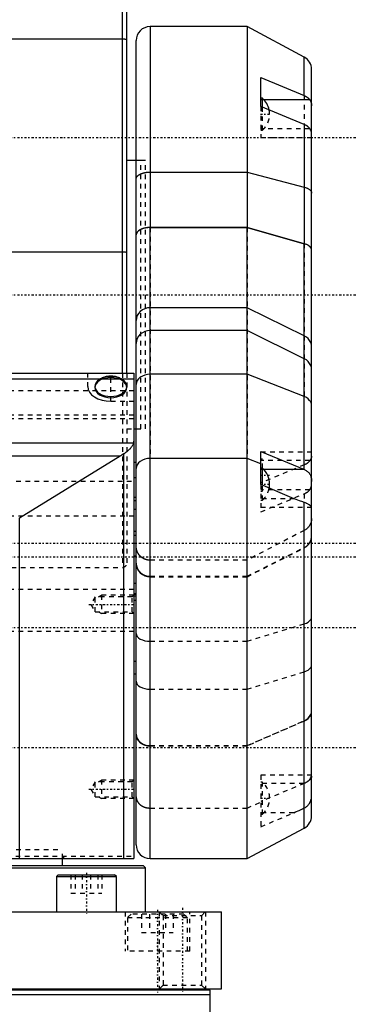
# Model space of a CAD drawing. Extents: x -109 to 109, y -1 to 737.
# Tile 4 of 11: x 36 to 109, y 166 to 380. Entities that reach past the tile are written whole.
import ezdxf

# ---------------------------------------------------------------- set-up
doc = ezdxf.new("R2010")
doc.units = 0
doc.linetypes.add('CENTER', pattern=[1.5, 0.45, -0.5, 0.05, -0.5])
doc.linetypes.add('DASHED', pattern=[2, 1, -1])
for name, color, linetype in [('AM_0', 7, 'CONTINUOUS'), ('AM_3', 7, 'DASHED'), ('AM_7', 7, 'CENTER')]:
    doc.layers.add(name, color=color, linetype=linetype)

msp = doc.modelspace()

# ---------------------------------------------------------------- linework, layer by layer
at = {"layer": 'AM_0', "color": 7, "linetype": 'CONTINUOUS'}
for p, q in [((58, 302.99), (58, 412)), ((59, 302.99), (59, 408.08)), ((85, 378), (64, 378)), ((64, 378), (64, 334.54)), ((97.41, 371.4), (85, 378)), ((85, 378), (85, 334.54)), ((58, 375.29), (-58, 375.29)), ((61, 201), (61, 375)), ((97.41, 363.07), (97.41, 371.4)), ((99, 207.25), (99, 368.75)), ((88, 366.98), (97.41, 363.07)), ((88, 360.72), (88, 366.98)), ((88.34, 362.49), (88, 362.49)), ((88.34, 360.58), (88.34, 362.49)), ((98.59, 362.19), (88.66, 362.19)), ((97.41, 356.82), (88, 360.72)), ((97.41, 356.82), (97.41, 331.04)), ((61, 349), (59, 349)), ((64, 346.53), (85, 346.53)), ((85, 346.53), (97.41, 343.27)), ((64, 334.54), (85, 334.54)), ((64, 198), (64, 334.53)), ((85, 334.53), (64, 334.53)), ((85, 334.54), (97.41, 331.04)), ((85, 198), (85, 334.53)), ((97.41, 331.03), (85, 334.53)), ((97.41, 282.16), (97.41, 331.03)), ((58, 329.23), (-58, 329.23)), ((85, 317.18), (64, 317.18)), ((97.41, 311.11), (85, 317.18)), ((85, 312.23), (64, 312.23)), ((97.41, 306.16), (85, 312.23)), ((-60.5, 303), (60.5, 303)), ((60.5, 303), (60.5, 198)), ((85, 302.78), (64, 302.78)), ((97.41, 297.95), (85, 302.78)), ((-60.5, 301.8), (60.5, 301.8)), ((60.5, 291), (61, 291)), ((-60.45, 287.94), (60.45, 287.94)), ((58.31, 198), (58.31, 285.62)), ((88, 286.06), (97.44, 282.15)), ((88, 278.92), (88, 286.06)), ((-57.51, 285.14), (57.51, 285.14)), ((35.75, 271.71), (57.51, 285.14)), ((61, 283.68), (60.5, 283.68)), ((85, 284.57), (64, 284.57)), ((88, 283.4), (85, 284.57)), ((88.34, 282.45), (88, 282.45)), ((88.34, 278.77), (88.34, 282.45)), ((97.44, 282.15), (88.66, 282.15)), ((61, 280.36), (60.5, 280.36)), ((95.25, 275.85), (88, 278.92)), ((61, 275.41), (60.5, 275.41)), ((97.41, 204.6), (97.41, 275.05)), ((61, 273.52), (60.5, 273.52)), ((35.75, 198), (35.75, 271.71)), ((61, 255.31), (60.5, 255.31)), ((60.5, 238), (61, 238)), ((85, 198), (97.41, 204.6)), ((-85, 198), (60.5, 198)), ((-63, 196), (63, 196)), ((-62.5, 196.5), (62.5, 196.5)), ((45, 196.5), (45, 198)), ((63, 196), (62.5, 196.5)), ((63, 186.5), (63, 196)), ((64, 198), (85, 198)), ((44.1, 194.5), (43.7, 194.1)), ((43.7, 194.1), (43.7, 186.5)), ((43.7, 194.1), (56.7, 194.1)), ((44.1, 194.5), (56.3, 194.5)), ((56.7, 194.1), (56.3, 194.5)), ((56.7, 186.5), (56.7, 194.1)), ((-79.5, 186.5), (79.5, 186.5)), ((79.5, 169.8), (79.5, 186.5)), ((-79.5, 169.8), (79.5, 169.8)), ((77, 169.5), (-77, 169.5)), ((77, 168.5), (30.56, 168.5)), ((61.59, 169.8), (61.59, 169.5)), ((61.59, 169.8), (61.59, 169.5)), ((69.59, 169.5), (69.59, 169.8)), ((77, 145), (77, 169.5))]:
    msp.add_line(p, q, dxfattribs=at)
for points in [[(59, 375.13), (58.98, 375.16), (58.92, 375.19), (58.83, 375.22), (58.71, 375.24), (58.56, 375.26), (58.38, 375.27), (58.2, 375.28), (58, 375.29)], [(64, 334.54), (63.41, 334.51), (62.85, 334.42), (62.33, 334.27), (61.88, 334.07), (61.51, 333.83), (61.23, 333.56), (61.06, 333.26), (61, 332.95)], [(99, 329.64), (98.95, 329.92), (98.81, 330.2), (98.57, 330.46), (98.25, 330.69), (97.86, 330.89), (97.41, 331.04)], [(59, 329.07), (58.98, 329.1), (58.92, 329.13), (58.83, 329.16), (58.71, 329.18), (58.56, 329.2), (58.38, 329.22), (58.2, 329.23), (58, 329.23)], [(64, 317.18), (63.41, 317.13), (62.85, 316.97), (62.33, 316.72), (61.88, 316.37), (61.51, 315.95), (61.23, 315.48), (61.06, 314.96), (61, 314.42)], [(64, 312.23), (63.41, 312.18), (62.85, 312.02), (62.33, 311.77), (61.88, 311.43), (61.51, 311.01), (61.23, 310.53), (61.06, 310.01), (61, 309.47)], [(99, 308.67), (98.95, 309.17), (98.81, 309.64), (98.57, 310.09), (98.25, 310.49), (97.86, 310.84), (97.41, 311.11)], [(99, 303.72), (98.95, 304.22), (98.81, 304.7), (98.57, 305.15), (98.25, 305.55), (97.86, 305.89), (97.41, 306.16)], [(64, 302.78), (63.41, 302.73), (62.85, 302.61), (62.33, 302.41), (61.88, 302.13), (61.51, 301.8), (61.23, 301.42), (61.06, 301.01), (61, 300.58)], [(99, 296.01), (98.95, 296.41), (98.81, 296.79), (98.57, 297.14), (98.25, 297.46), (97.86, 297.74), (97.41, 297.95)], [(64, 284.57), (63.41, 284.53), (62.85, 284.4), (62.33, 284.2), (61.88, 283.93), (61.51, 283.59), (61.23, 283.21), (61.06, 282.8), (61, 282.37)], [(61, 261.83), (61.06, 261.28), (61.23, 260.75), (61.51, 260.26), (61.88, 259.83), (62.33, 259.47), (62.85, 259.21), (63.41, 259.05), (64, 258.99)], [(61, 224.81), (61.06, 224.33), (61.23, 223.87), (61.51, 223.45), (61.88, 223.08), (62.33, 222.77), (62.85, 222.54), (63.41, 222.4), (64, 222.36)]]:
    msp.add_lwpolyline(points, dxfattribs=at)
for points in [[(97.41, 363.07, 0), (97.45, 363.05, 0), (97.53, 363.02, 0), (97.61, 362.98, 0), (97.65, 362.96, 0), (97.69, 362.94, 0), (97.76, 362.89, 0), (97.84, 362.85, 0), (97.91, 362.81, 0), (97.98, 362.76, 0), (98.05, 362.71, 0), (98.08, 362.69, 0), (98.11, 362.67, 0), (98.17, 362.62, 0), (98.23, 362.57, 0), (98.29, 362.51, 0), (98.35, 362.46, 0), (98.41, 362.4, 0), (98.43, 362.37, 0), (98.46, 362.34, 0), (98.51, 362.28, 0), (98.56, 362.22, 0), (98.59, 362.19, 0)], [(98.59, 362.19, 0), (98.61, 362.16, 0), (98.65, 362.1, 0), (98.69, 362.03, 0), (98.71, 362, 0), (98.73, 361.97, 0), (98.77, 361.9, 0), (98.8, 361.83, 0), (98.83, 361.76, 0), (98.86, 361.69, 0), (98.88, 361.62, 0), (98.9, 361.58, 0), (98.91, 361.55, 0), (98.93, 361.47, 0), (98.95, 361.39, 0), (98.96, 361.32, 0), (98.97, 361.24, 0), (98.98, 361.16, 0), (98.99, 361.12, 0), (98.99, 361.08, 0), (99, 361, 0), (99, 360.91, 0), (99, 360.87, 0)], [(98.62, 355.89, 0), (98.6, 355.93, 0), (98.55, 355.99, 0), (98.49, 356.05, 0), (98.47, 356.09, 0), (98.44, 356.12, 0), (98.38, 356.18, 0), (98.32, 356.24, 0), (98.26, 356.29, 0), (98.2, 356.35, 0), (98.13, 356.4, 0), (98.1, 356.42, 0), (98.07, 356.45, 0), (98, 356.5, 0), (97.93, 356.55, 0), (97.86, 356.59, 0), (97.78, 356.64, 0), (97.7, 356.68, 0), (97.66, 356.7, 0), (97.62, 356.73, 0), (97.53, 356.77, 0), (97.45, 356.8, 0), (97.41, 356.82, 0)], [(99, 354.9, 0), (99, 354.93, 0), (99, 354.98, 0), (98.99, 355.03, 0), (98.99, 355.05, 0), (98.99, 355.08, 0), (98.98, 355.13, 0), (98.96, 355.18, 0), (98.95, 355.24, 0), (98.93, 355.29, 0), (98.91, 355.35, 0), (98.9, 355.37, 0), (98.89, 355.4, 0), (98.87, 355.46, 0), (98.84, 355.52, 0), (98.82, 355.57, 0), (98.78, 355.63, 0), (98.75, 355.69, 0), (98.73, 355.72, 0), (98.72, 355.75, 0), (98.68, 355.81, 0), (98.64, 355.86, 0), (98.62, 355.89, 0)], [(61, 345.05, 0), (61, 345.06, 0), (61, 345.08, 0), (61, 345.1, 0), (61, 345.11, 0), (61, 345.12, 0), (61.01, 345.14, 0), (61.01, 345.17, 0), (61.01, 345.19, 0), (61.02, 345.21, 0), (61.02, 345.23, 0), (61.03, 345.24, 0), (61.03, 345.25, 0), (61.03, 345.27, 0), (61.04, 345.29, 0), (61.05, 345.31, 0), (61.06, 345.34, 0), (61.07, 345.36, 0), (61.07, 345.37, 0), (61.08, 345.38, 0), (61.09, 345.4, 0), (61.1, 345.42, 0), (61.1, 345.43, 0), (61.11, 345.44, 0), (61.12, 345.46, 0), (61.13, 345.48, 0), (61.14, 345.49, 0), (61.15, 345.5, 0), (61.16, 345.52, 0), (61.17, 345.54, 0), (61.19, 345.56, 0), (61.2, 345.58, 0), (61.22, 345.6, 0), (61.23, 345.61, 0), (61.24, 345.62, 0), (61.25, 345.64, 0), (61.27, 345.66, 0), (61.29, 345.68, 0), (61.31, 345.7, 0), (61.33, 345.72, 0), (61.34, 345.73, 0), (61.35, 345.74, 0), (61.37, 345.76, 0), (61.39, 345.78, 0), (61.41, 345.8, 0), (61.44, 345.82, 0), (61.46, 345.83, 0), (61.47, 345.84, 0), (61.48, 345.85, 0), (61.51, 345.87, 0), (61.53, 345.89, 0), (61.55, 345.9, 0), (61.58, 345.92, 0), (61.61, 345.94, 0), (61.62, 345.95, 0), (61.63, 345.96, 0), (61.66, 345.97, 0), (61.69, 345.99, 0), (61.72, 346.01, 0), (61.74, 346.02, 0), (61.77, 346.04, 0), (61.79, 346.05, 0), (61.8, 346.06, 0), (61.83, 346.07, 0), (61.86, 346.09, 0), (61.88, 346.09, 0), (61.89, 346.1, 0), (61.93, 346.12, 0), (61.96, 346.13, 0), (61.97, 346.14, 0), (61.99, 346.15, 0), (62.02, 346.16, 0), (62.05, 346.17, 0), (62.09, 346.19, 0), (62.12, 346.2, 0), (62.16, 346.22, 0), (62.17, 346.22, 0), (62.19, 346.23, 0), (62.23, 346.24, 0), (62.26, 346.25, 0), (62.3, 346.27, 0), (62.33, 346.28, 0), (62.37, 346.29, 0), (62.39, 346.3, 0), (62.41, 346.3, 0), (62.44, 346.31, 0), (62.48, 346.32, 0), (62.52, 346.34, 0), (62.56, 346.35, 0), (62.59, 346.36, 0), (62.61, 346.36, 0), (62.63, 346.37, 0), (62.67, 346.38, 0), (62.71, 346.39, 0), (62.75, 346.39, 0), (62.79, 346.4, 0), (62.83, 346.41, 0), (62.85, 346.42, 0), (62.87, 346.42, 0), (62.91, 346.43, 0), (62.95, 346.44, 0), (62.99, 346.44, 0), (63.04, 346.45, 0), (63.08, 346.46, 0), (63.1, 346.46, 0), (63.12, 346.46, 0), (63.16, 346.47, 0), (63.2, 346.48, 0), (63.22, 346.48, 0), (63.24, 346.48, 0), (63.29, 346.49, 0), (63.33, 346.49, 0), (63.35, 346.49, 0), (63.37, 346.5, 0), (63.41, 346.5, 0), (63.46, 346.5, 0), (63.5, 346.51, 0), (63.54, 346.51, 0), (63.59, 346.51, 0), (63.61, 346.52, 0), (63.63, 346.52, 0), (63.67, 346.52, 0), (63.72, 346.52, 0), (63.76, 346.52, 0), (63.8, 346.53, 0), (63.85, 346.53, 0), (63.87, 346.53, 0), (63.89, 346.53, 0), (63.93, 346.53, 0), (63.98, 346.53, 0), (64, 346.53, 0)], [(97.41, 343.27, 0), (97.49, 343.25, 0), (97.64, 343.21, 0), (97.79, 343.15, 0), (97.86, 343.13, 0), (97.93, 343.1, 0), (98.06, 343.04, 0), (98.19, 342.98, 0), (98.31, 342.91, 0), (98.42, 342.84, 0), (98.52, 342.77, 0), (98.57, 342.73, 0), (98.62, 342.69, 0), (98.7, 342.61, 0), (98.77, 342.53, 0), (98.84, 342.45, 0), (98.89, 342.36, 0), (98.93, 342.28, 0), (98.95, 342.23, 0), (98.97, 342.19, 0), (98.99, 342.1, 0), (99, 342.01, 0), (99, 341.97, 0)], [(64, 334.53, 0), (63.98, 334.53, 0), (63.94, 334.53, 0), (63.9, 334.52, 0), (63.87, 334.52, 0), (63.85, 334.52, 0), (63.81, 334.52, 0), (63.77, 334.52, 0), (63.72, 334.52, 0), (63.68, 334.52, 0), (63.64, 334.51, 0), (63.61, 334.51, 0), (63.59, 334.51, 0), (63.55, 334.51, 0), (63.5, 334.5, 0), (63.46, 334.5, 0), (63.41, 334.5, 0), (63.37, 334.49, 0), (63.35, 334.49, 0), (63.33, 334.49, 0), (63.28, 334.48, 0), (63.24, 334.47, 0), (63.22, 334.47, 0), (63.2, 334.47, 0), (63.15, 334.46, 0), (63.11, 334.45, 0), (63.09, 334.45, 0), (63.07, 334.45, 0), (63.03, 334.44, 0), (62.99, 334.43, 0), (62.95, 334.42, 0), (62.91, 334.42, 0), (62.87, 334.41, 0), (62.85, 334.4, 0), (62.83, 334.4, 0), (62.79, 334.39, 0), (62.76, 334.38, 0), (62.72, 334.37, 0), (62.68, 334.36, 0), (62.64, 334.35, 0), (62.62, 334.35, 0), (62.6, 334.34, 0), (62.56, 334.33, 0), (62.52, 334.32, 0), (62.48, 334.31, 0), (62.45, 334.3, 0), (62.41, 334.28, 0), (62.39, 334.28, 0), (62.37, 334.27, 0), (62.33, 334.26, 0), (62.3, 334.24, 0), (62.26, 334.23, 0), (62.22, 334.22, 0), (62.19, 334.2, 0), (62.17, 334.19, 0), (62.15, 334.19, 0), (62.12, 334.17, 0), (62.08, 334.16, 0), (62.05, 334.14, 0), (62.02, 334.13, 0), (61.98, 334.11, 0), (61.97, 334.11, 0), (61.95, 334.1, 0), (61.92, 334.08, 0), (61.89, 334.07, 0), (61.88, 334.06, 0), (61.86, 334.05, 0), (61.83, 334.04, 0), (61.81, 334.02, 0), (61.79, 334.01, 0), (61.78, 334, 0), (61.75, 333.99, 0), (61.72, 333.97, 0), (61.69, 333.95, 0), (61.66, 333.93, 0), (61.64, 333.91, 0), (61.62, 333.9, 0), (61.61, 333.9, 0), (61.58, 333.88, 0), (61.56, 333.86, 0), (61.53, 333.84, 0), (61.51, 333.82, 0), (61.48, 333.8, 0), (61.47, 333.79, 0), (61.46, 333.78, 0), (61.43, 333.76, 0), (61.41, 333.74, 0), (61.39, 333.72, 0), (61.37, 333.7, 0), (61.35, 333.68, 0), (61.34, 333.67, 0), (61.33, 333.66, 0), (61.31, 333.63, 0), (61.29, 333.61, 0), (61.27, 333.59, 0), (61.25, 333.57, 0), (61.24, 333.55, 0), (61.23, 333.54, 0), (61.22, 333.53, 0), (61.2, 333.51, 0), (61.19, 333.49, 0), (61.18, 333.47, 0), (61.16, 333.45, 0), (61.15, 333.43, 0), (61.14, 333.42, 0), (61.13, 333.4, 0), (61.12, 333.38, 0), (61.11, 333.36, 0), (61.1, 333.35, 0), (61.1, 333.34, 0), (61.09, 333.31, 0), (61.08, 333.29, 0), (61.07, 333.28, 0), (61.07, 333.27, 0), (61.06, 333.24, 0), (61.05, 333.22, 0), (61.04, 333.2, 0), (61.03, 333.17, 0), (61.03, 333.15, 0), (61.02, 333.14, 0), (61.02, 333.13, 0), (61.02, 333.1, 0), (61.01, 333.08, 0), (61.01, 333.06, 0), (61.01, 333.03, 0), (61, 333.01, 0), (61, 333, 0), (61, 332.99, 0), (61, 332.97, 0), (61, 332.94, 0), (61, 332.93, 0)], [(99, 329.62, 0), (99, 329.67, 0), (98.99, 329.76, 0), (98.97, 329.86, 0), (98.95, 329.9, 0), (98.93, 329.95, 0), (98.89, 330.05, 0), (98.84, 330.14, 0), (98.77, 330.23, 0), (98.7, 330.31, 0), (98.62, 330.39, 0), (98.58, 330.44, 0), (98.53, 330.48, 0), (98.42, 330.56, 0), (98.31, 330.64, 0), (98.19, 330.71, 0), (98.07, 330.77, 0), (97.94, 330.83, 0), (97.87, 330.87, 0), (97.8, 330.89, 0), (97.65, 330.95, 0), (97.49, 331, 0), (97.41, 331.03, 0)], [(58.31, 285.62, 0), (58.41, 285.67, 0), (58.6, 285.79, 0), (58.78, 285.91, 0), (58.87, 285.98, 0), (58.95, 286.04, 0), (59.11, 286.17, 0), (59.27, 286.3, 0), (59.41, 286.42, 0), (59.55, 286.55, 0), (59.67, 286.68, 0), (59.73, 286.75, 0), (59.79, 286.82, 0), (59.9, 286.95, 0), (60.01, 287.08, 0), (60.1, 287.22, 0), (60.19, 287.35, 0), (60.26, 287.49, 0), (60.3, 287.55, 0), (60.33, 287.62, 0), (60.38, 287.75, 0), (60.43, 287.88, 0), (60.45, 287.94, 0)], [(60.45, 287.94, 0), (60.46, 288.01, 0), (60.49, 288.14, 0), (60.5, 288.27, 0), (60.5, 288.33, 0)], [(57.51, 285.14, 0), (57.65, 285.22, 0), (57.91, 285.38, 0), (58.18, 285.54, 0), (58.31, 285.62, 0)], [(97.44, 282.15, 0), (97.53, 282.11, 0), (97.68, 282.03, 0), (97.84, 281.94, 0), (97.91, 281.89, 0), (97.98, 281.84, 0), (98.12, 281.74, 0), (98.24, 281.62, 0), (98.36, 281.5, 0), (98.47, 281.36, 0), (98.57, 281.22, 0), (98.61, 281.15, 0), (98.65, 281.08, 0), (98.73, 280.93, 0), (98.8, 280.76, 0), (98.86, 280.59, 0), (98.91, 280.41, 0), (98.94, 280.23, 0), (98.96, 280.13, 0), (98.97, 280.04, 0), (98.99, 279.85, 0), (99, 279.66, 0), (99, 279.56, 0)], [(97.41, 275.05, 0), (97.06, 275.16, 0), (96.35, 275.42, 0), (95.62, 275.7, 0), (95.25, 275.85, 0)], [(99, 274.02, 0), (99, 274.03, 0), (98.99, 274.06, 0), (98.97, 274.09, 0), (98.96, 274.11, 0), (98.95, 274.13, 0), (98.91, 274.18, 0), (98.86, 274.23, 0), (98.83, 274.26, 0), (98.82, 274.27, 0), (98.81, 274.28, 0), (98.8, 274.28, 0), (98.8, 274.29, 0), (98.78, 274.3, 0), (98.77, 274.31, 0), (98.76, 274.32, 0), (98.75, 274.33, 0), (98.74, 274.34, 0), (98.73, 274.34, 0), (98.72, 274.35, 0), (98.71, 274.36, 0), (98.7, 274.37, 0), (98.69, 274.38, 0), (98.67, 274.39, 0), (98.66, 274.4, 0), (98.65, 274.41, 0), (98.64, 274.42, 0), (98.63, 274.43, 0), (98.61, 274.44, 0), (98.61, 274.44, 0), (98.6, 274.45, 0), (98.58, 274.46, 0), (98.57, 274.47, 0), (98.56, 274.48, 0), (98.55, 274.48, 0), (98.53, 274.49, 0), (98.52, 274.51, 0), (98.46, 274.55, 0), (98.35, 274.62, 0), (98.22, 274.69, 0), (98.09, 274.76, 0), (97.95, 274.83, 0), (97.88, 274.86, 0), (97.81, 274.9, 0), (97.65, 274.96, 0), (97.49, 275.02, 0), (97.41, 275.05, 0)]]:
    msp.add_polyline3d(points, dxfattribs=at)
for centre, radius, start, end in [((64, 375), 3, 90, 180), ((96, 368.75), 3, 0, 62), ((85.3, 359.04), 4.6, 11.7477, 48.6338), ((85.3, 279), 4.6, 0.0287, 48.6338), ((85.3, 279), 4.6, 349.2896, 359.9713), ((96, 207.25), 3, 298, 0), ((64, 201), 3, 180, 270)]:
    msp.add_arc(centre, radius, start, end, dxfattribs=at)
at = {"layer": 'AM_3', "color": 6, "linetype": 'DASHED'}
for p, q in [((58, 375.28), (-58, 375.28)), ((88.66, 362.19), (88, 362.19)), ((97.41, 363.07), (97.41, 297.95)), ((88, 360.72), (88, 354.04)), ((88.34, 355.59), (88.34, 360.58)), ((98.62, 355.89), (88, 355.89)), ((88, 355.59), (88.34, 355.59)), ((88, 354.04), (99, 354.04)), ((62, 349), (61, 349)), ((63, 349), (61, 349)), ((62, 291), (62, 349)), ((63, 291), (63, 349)), ((64, 334.54), (64, 284.57)), ((85, 334.54), (85, 284.57)), ((50.5, 300.11), (50.5, 303)), ((55.5, 296.96), (55.5, 303)), ((58, 302.99), (58, 261)), ((59, 302.99), (59, 262)), ((-60.5, 299.3), (60.5, 299.3)), ((52.05, 300.15), (52.05, 299.89)), ((58.95, 299.89), (58.95, 300.15)), ((55.5, 296.96), (60.5, 296.96)), ((60.5, 293.95), (-60.5, 293.95)), ((-60.5, 293.23), (60.5, 293.23)), ((59, 291), (60.5, 291)), ((61, 291), (62, 291)), ((61, 291), (63, 291)), ((99, 285.96), (88, 285.96)), ((88.34, 284.41), (88, 284.41)), ((98.62, 284.11), (88, 284.11)), ((88.34, 282.45), (88.34, 284.41)), ((97.41, 283.18), (88, 279.28)), ((88.66, 282.15), (88, 282.15)), ((-61, 279.68), (61, 279.68)), ((88, 278.92), (88, 273.02)), ((98.59, 277.81), (88, 277.81)), ((88, 277.51), (88.34, 277.51)), ((88.34, 275.55), (88.34, 278.77)), ((60.5, 276.23), (61, 276.23)), ((88, 273.02), (97.41, 276.93)), ((95.25, 275.85), (88, 275.85)), ((88, 275.55), (88.34, 275.55)), ((97.41, 276.93), (97.41, 275.05)), ((88, 274), (99, 274)), ((-60.5, 272.18), (60.5, 272.18)), ((60.5, 268.85), (61, 268.85)), ((97.41, 269.01), (85, 262.56)), ((60.5, 267.95), (61, 267.95)), ((60.5, 266.21), (61, 266.21)), ((85, 259.07), (97.41, 265.32)), ((85, 258.99), (97.41, 265.23)), ((61, 263.4), (60.5, 263.4)), ((61, 263.31), (60.5, 263.31)), ((85, 262.56), (64, 262.56)), ((-58, 261), (58, 261)), ((64, 259.07), (85, 259.07)), ((64, 258.99), (85, 258.99)), ((-60.5, 256.27), (60.5, 256.27)), ((60.5, 257.58), (61, 257.58)), ((52.1, 254.62), (51.16, 253)), ((60.12, 254.62), (52.1, 254.62)), ((52.1, 251.38), (52.1, 254.62)), ((52.84, 254.62), (53.5, 255)), ((60.5, 255), (53.5, 255)), ((53.5, 255), (53.5, 251)), ((60.5, 255), (60.12, 254.62)), ((60.12, 251.38), (60.12, 254.62)), ((60.5, 255.2), (61, 255.2)), ((61, 255.12), (60.5, 255.12)), ((60.5, 254.82), (61, 254.82)), ((61, 253.82), (60.5, 253.82)), ((51.16, 253), (52.1, 251.38)), ((52.1, 251.38), (60.12, 251.38)), ((52.84, 251.38), (53.5, 251)), ((60.12, 251.38), (60.5, 251)), ((60.5, 251), (53.5, 251)), ((-60.5, 247.19), (60.5, 247.19)), ((85, 245.01), (97.41, 248.79)), ((64, 245.01), (85, 245.01)), ((60.5, 240.7), (61, 240.7)), ((85, 234.64), (97.41, 238.42)), ((64, 234.64), (85, 234.64)), ((85, 222.44), (97.41, 227.84)), ((97.41, 227.76), (85, 222.36)), ((64, 222.44), (85, 222.44)), ((85, 222.36), (64, 222.36)), ((99, 216.07), (88, 216.07)), ((88, 216.07), (88, 204.9)), ((52.1, 214.62), (51.16, 213)), ((60.12, 214.62), (52.1, 214.62)), ((52.1, 211.38), (52.1, 214.62)), ((52.84, 214.62), (53.5, 215)), ((60.5, 215), (53.5, 215)), ((53.5, 215), (53.5, 211)), ((60.5, 215), (60.12, 214.62)), ((60.12, 211.38), (60.12, 214.62)), ((88.34, 214.52), (88, 214.52)), ((97.41, 214.26), (88, 210.37)), ((97.29, 214.22), (88, 214.22)), ((88.34, 207.62), (88.34, 214.52)), ((51.16, 213), (52.1, 211.38)), ((52.1, 211.38), (60.12, 211.38)), ((52.84, 211.38), (53.5, 211)), ((60.5, 211), (53.5, 211)), ((60.12, 211.38), (60.5, 211)), ((64, 208.94), (85, 208.94)), ((85, 208.94), (88, 210.21)), ((95.15, 207.92), (88, 207.92)), ((88, 204.9), (95.15, 207.92)), ((88, 207.62), (88.34, 207.62)), ((-45, 200), (45, 200)), ((-45, 200), (45, 200)), ((18.89, 198.5), (60.5, 198.5)), ((45, 198), (45, 200)), ((45.5, 198), (45, 198.5)), ((46.86, 194.5), (46.86, 190.5)), ((47.76, 194.5), (47.76, 190.5)), ((49.31, 194.5), (49.31, 190.5)), ((51.1, 194.5), (51.1, 190.5)), ((52.65, 194.5), (52.65, 190.5)), ((53.55, 194.5), (53.55, 190.5)), ((46.86, 190.5), (53.55, 190.5)), ((58.6, 186.5), (58.6, 178)), ((58.6, 186.5), (58.6, 178)), ((59.9, 186), (59.1, 185.2)), ((59.9, 186), (59.1, 185.2)), ((71.3, 186), (59.9, 186)), ((62.17, 186), (62.17, 182)), ((62.17, 186), (62.17, 182)), ((63.88, 186), (63.88, 182)), ((63.89, 186), (63.89, 182)), ((66, 186.5), (66.81, 185.69)), ((66, 186.5), (66, 169.8)), ((66.81, 185.69), (66.81, 170.61)), ((66.81, 185.69), (75.19, 185.69)), ((67.31, 186), (67.31, 182)), ((67.31, 186), (67.31, 182)), ((69.03, 186), (69.03, 182)), ((69.03, 186), (69.03, 182)), ((72.1, 185.2), (71.3, 186)), ((72.1, 185.2), (71.3, 186)), ((72.6, 178), (72.6, 186.5)), ((72.6, 178), (72.6, 186.5)), ((75.19, 185.69), (76, 186.5)), ((75.19, 170.61), (75.19, 185.69)), ((76, 186.5), (76, 169.8)), ((59.1, 185.2), (59.1, 178)), ((59.1, 185.2), (59.1, 178)), ((72.1, 185.2), (59.1, 185.2)), ((72.1, 178), (72.1, 185.2)), ((72.1, 178), (72.1, 185.2)), ((62.17, 182), (69.03, 182)), ((72.6, 178), (58.6, 178)), ((66.81, 170.61), (66, 169.8)), ((66.81, 170.61), (75.19, 170.61)), ((76, 169.8), (75.19, 170.61)), ((69.59, 169.5), (69.59, 169.8))]:
    msp.add_line(p, q, dxfattribs=at)
msp.add_lwpolyline([(52.05, 299.89), (52.12, 299.47), (52.31, 299.06), (52.63, 298.69), (53.06, 298.36), (53.58, 298.09), (54.18, 297.89), (54.83, 297.76), (55.5, 297.72), (56.17, 297.76), (56.82, 297.89), (57.42, 298.09), (57.94, 298.36), (58.37, 298.69), (58.69, 299.06), (58.88, 299.47), (58.95, 299.89), (58.88, 300.32), (58.69, 300.72), (58.37, 301.1), (57.94, 301.43), (57.42, 301.7), (56.82, 301.9), (56.17, 302.02), (55.5, 302.06), (54.83, 302.02), (54.18, 301.9), (53.58, 301.7), (53.06, 301.43), (52.63, 301.1), (52.31, 300.72), (52.12, 300.32)], close=True, dxfattribs=at)
for points in [[(53.08, 301.69), (52.64, 301.36), (52.32, 300.99), (52.12, 300.57), (52.05, 300.15)], [(55.5, 297.98), (56.17, 298.02), (56.82, 298.14), (57.41, 298.34), (57.94, 298.61), (58.36, 298.94), (58.68, 299.31), (58.88, 299.72), (58.95, 300.14), (58.89, 300.56), (58.69, 300.97), (58.38, 301.34), (57.95, 301.67), (57.43, 301.95), (56.84, 302.15), (56.19, 302.27), (55.52, 302.32), (54.85, 302.28), (54.2, 302.16), (53.61, 301.96), (53.08, 301.69)], [(50.5, 300.11), (50.6, 299.5), (50.88, 298.9), (51.34, 298.36), (51.96, 297.88), (52.72, 297.49), (53.59, 297.2), (54.52, 297.02), (55.5, 296.96)], [(52.05, 300.15), (52.12, 299.72), (52.31, 299.32), (52.63, 298.94), (53.06, 298.61), (53.58, 298.34), (54.18, 298.14), (54.83, 298.02), (55.5, 297.98)], [(97.41, 265.23), (97.86, 265.51), (98.25, 265.86), (98.57, 266.28), (98.81, 266.74), (98.95, 267.23), (99, 267.74)], [(97.41, 248.79), (97.86, 248.96), (98.25, 249.17), (98.57, 249.42), (98.81, 249.7), (98.95, 250), (99, 250.31)], [(61, 246.73), (61.06, 246.39), (61.23, 246.07), (61.51, 245.77), (61.88, 245.51), (62.33, 245.3), (62.85, 245.14), (63.41, 245.04), (64, 245.01)], [(97.41, 238.42), (97.86, 238.59), (98.25, 238.8), (98.57, 239.05), (98.81, 239.33), (98.95, 239.63), (99, 239.94)], [(61, 236.36), (61.06, 236.02), (61.23, 235.7), (61.51, 235.4), (61.88, 235.14), (62.33, 234.93), (62.85, 234.77), (63.41, 234.67), (64, 234.64)], [(97.41, 227.84), (97.86, 228.09), (98.25, 228.39), (98.57, 228.75), (98.81, 229.15), (98.95, 229.57), (99, 230.01)], [(97.41, 227.76), (97.86, 228), (98.25, 228.31), (98.57, 228.67), (98.81, 229.06), (98.95, 229.49), (99, 229.93)], [(61, 224.9), (61.06, 224.42), (61.23, 223.96), (61.51, 223.53), (61.88, 223.16), (62.33, 222.85), (62.85, 222.63), (63.41, 222.49), (64, 222.44)]]:
    msp.add_lwpolyline(points, dxfattribs=at)
for points in [[(59, 375.13, 0), (59, 375.13, 0), (59, 375.13, 0), (59, 375.13, 0), (59, 375.13, 0), (59, 375.13, 0), (59, 375.14, 0), (59, 375.14, 0), (59, 375.14, 0), (58.99, 375.14, 0), (58.99, 375.15, 0), (58.99, 375.15, 0), (58.99, 375.15, 0), (58.99, 375.15, 0), (58.99, 375.15, 0), (58.98, 375.15, 0), (58.98, 375.16, 0), (58.98, 375.16, 0), (58.98, 375.16, 0), (58.97, 375.16, 0), (58.97, 375.16, 0), (58.97, 375.17, 0), (58.97, 375.17, 0), (58.96, 375.17, 0), (58.96, 375.17, 0), (58.96, 375.17, 0), (58.95, 375.17, 0), (58.95, 375.18, 0), (58.95, 375.18, 0), (58.94, 375.18, 0), (58.94, 375.18, 0), (58.93, 375.18, 0), (58.93, 375.19, 0), (58.92, 375.19, 0), (58.92, 375.19, 0), (58.92, 375.19, 0), (58.91, 375.19, 0), (58.9, 375.19, 0), (58.9, 375.2, 0), (58.89, 375.2, 0), (58.89, 375.2, 0), (58.88, 375.2, 0), (58.88, 375.2, 0), (58.87, 375.2, 0), (58.86, 375.21, 0), (58.86, 375.21, 0), (58.85, 375.21, 0), (58.84, 375.21, 0), (58.84, 375.21, 0), (58.83, 375.21, 0), (58.82, 375.22, 0), (58.81, 375.22, 0), (58.81, 375.22, 0), (58.8, 375.22, 0), (58.79, 375.22, 0), (58.79, 375.22, 0), (58.78, 375.22, 0), (58.77, 375.23, 0), (58.76, 375.23, 0), (58.75, 375.23, 0), (58.74, 375.23, 0), (58.74, 375.23, 0), (58.73, 375.23, 0), (58.72, 375.23, 0), (58.71, 375.24, 0), (58.71, 375.24, 0), (58.7, 375.24, 0), (58.69, 375.24, 0), (58.68, 375.24, 0), (58.68, 375.24, 0), (58.67, 375.24, 0), (58.66, 375.24, 0), (58.65, 375.25, 0), (58.64, 375.25, 0), (58.63, 375.25, 0), (58.62, 375.25, 0), (58.61, 375.25, 0), (58.6, 375.25, 0), (58.59, 375.25, 0), (58.58, 375.25, 0), (58.57, 375.26, 0), (58.56, 375.26, 0), (58.54, 375.26, 0), (58.54, 375.26, 0), (58.53, 375.26, 0), (58.52, 375.26, 0), (58.5, 375.26, 0), (58.49, 375.26, 0), (58.48, 375.26, 0), (58.47, 375.26, 0), (58.46, 375.27, 0), (58.45, 375.27, 0), (58.44, 375.27, 0), (58.43, 375.27, 0), (58.41, 375.27, 0), (58.4, 375.27, 0), (58.39, 375.27, 0), (58.38, 375.27, 0), (58.38, 375.27, 0), (58.36, 375.27, 0), (58.35, 375.27, 0), (58.34, 375.27, 0), (58.32, 375.27, 0), (58.31, 375.28, 0), (58.3, 375.28, 0), (58.3, 375.28, 0), (58.28, 375.28, 0), (58.27, 375.28, 0), (58.26, 375.28, 0), (58.25, 375.28, 0), (58.24, 375.28, 0), (58.22, 375.28, 0), (58.22, 375.28, 0), (58.21, 375.28, 0), (58.2, 375.28, 0), (58.18, 375.28, 0), (58.17, 375.28, 0), (58.15, 375.28, 0), (58.14, 375.28, 0), (58.13, 375.28, 0), (58.12, 375.28, 0), (58.11, 375.28, 0), (58.09, 375.28, 0), (58.08, 375.28, 0), (58.06, 375.28, 0), (58.05, 375.28, 0), (58.04, 375.28, 0), (58.03, 375.28, 0), (58.02, 375.28, 0), (58.01, 375.28, 0), (58, 375.28, 0)], [(57.92, 301.69, 0), (57.8, 301.77, 0), (57.55, 301.9, 0), (57.29, 302.02, 0), (57.16, 302.07, 0), (57.03, 302.12, 0), (56.76, 302.21, 0), (56.48, 302.28, 0), (56.21, 302.33, 0), (55.92, 302.36, 0), (55.64, 302.38, 0), (55.5, 302.38, 0), (55.36, 302.38, 0), (55.08, 302.36, 0), (54.79, 302.33, 0), (54.52, 302.28, 0), (54.24, 302.21, 0), (53.97, 302.12, 0), (53.84, 302.07, 0), (53.71, 302.02, 0), (53.45, 301.9, 0), (53.2, 301.77, 0), (53.08, 301.69, 0)], [(98.62, 284.11, 0), (98.6, 284.07, 0), (98.55, 284.01, 0), (98.49, 283.95, 0), (98.47, 283.91, 0), (98.44, 283.88, 0), (98.38, 283.82, 0), (98.32, 283.76, 0), (98.26, 283.71, 0), (98.2, 283.65, 0), (98.13, 283.6, 0), (98.1, 283.58, 0), (98.07, 283.55, 0), (98, 283.5, 0), (97.93, 283.45, 0), (97.86, 283.41, 0), (97.78, 283.36, 0), (97.7, 283.32, 0), (97.66, 283.3, 0), (97.62, 283.27, 0), (97.53, 283.23, 0), (97.45, 283.2, 0), (97.41, 283.18, 0)], [(99, 285.1, 0), (99, 285.07, 0), (99, 285.02, 0), (98.99, 284.97, 0), (98.99, 284.95, 0), (98.99, 284.92, 0), (98.98, 284.87, 0), (98.96, 284.82, 0), (98.95, 284.76, 0), (98.93, 284.71, 0), (98.91, 284.65, 0), (98.9, 284.63, 0), (98.89, 284.6, 0), (98.87, 284.54, 0), (98.84, 284.48, 0), (98.82, 284.43, 0), (98.78, 284.37, 0), (98.75, 284.31, 0), (98.73, 284.28, 0), (98.72, 284.25, 0), (98.68, 284.19, 0), (98.64, 284.14, 0), (98.62, 284.11, 0)], [(98.59, 277.81, 0), (98.61, 277.84, 0), (98.65, 277.9, 0), (98.69, 277.97, 0), (98.71, 278, 0), (98.73, 278.03, 0), (98.77, 278.1, 0), (98.8, 278.17, 0), (98.83, 278.24, 0), (98.86, 278.31, 0), (98.88, 278.38, 0), (98.9, 278.42, 0), (98.91, 278.45, 0), (98.93, 278.53, 0), (98.95, 278.61, 0), (98.96, 278.68, 0), (98.97, 278.76, 0), (98.98, 278.84, 0), (98.99, 278.88, 0), (98.99, 278.92, 0), (99, 279, 0), (99, 279.09, 0), (99, 279.13, 0)], [(97.41, 276.93, 0), (97.45, 276.95, 0), (97.53, 276.98, 0), (97.61, 277.02, 0), (97.65, 277.04, 0), (97.69, 277.06, 0), (97.76, 277.11, 0), (97.84, 277.15, 0), (97.91, 277.19, 0), (97.98, 277.24, 0), (98.05, 277.29, 0), (98.08, 277.31, 0), (98.11, 277.33, 0), (98.17, 277.38, 0), (98.23, 277.43, 0), (98.29, 277.49, 0), (98.35, 277.54, 0), (98.41, 277.6, 0), (98.43, 277.63, 0), (98.46, 277.66, 0), (98.51, 277.72, 0), (98.56, 277.78, 0), (98.59, 277.81, 0)], [(99, 271.61, 0), (99, 271.52, 0), (98.99, 271.34, 0), (98.97, 271.17, 0), (98.95, 271.08, 0), (98.93, 271, 0), (98.89, 270.82, 0), (98.84, 270.66, 0), (98.77, 270.49, 0), (98.7, 270.33, 0), (98.62, 270.17, 0), (98.57, 270.1, 0), (98.52, 270.02, 0), (98.42, 269.88, 0), (98.31, 269.74, 0), (98.19, 269.6, 0), (98.07, 269.48, 0), (97.93, 269.36, 0), (97.86, 269.3, 0), (97.79, 269.25, 0), (97.64, 269.15, 0), (97.49, 269.06, 0), (97.41, 269.01, 0)], [(97.41, 265.32, 0), (97.49, 265.36, 0), (97.65, 265.45, 0), (97.8, 265.55, 0), (97.87, 265.6, 0), (97.94, 265.66, 0), (98.07, 265.77, 0), (98.19, 265.88, 0), (98.31, 266.01, 0), (98.42, 266.15, 0), (98.53, 266.29, 0), (98.58, 266.37, 0), (98.62, 266.44, 0), (98.7, 266.59, 0), (98.77, 266.74, 0), (98.84, 266.9, 0), (98.89, 267.06, 0), (98.93, 267.23, 0), (98.95, 267.32, 0), (98.97, 267.4, 0), (98.99, 267.57, 0), (99, 267.74, 0), (99, 267.82, 0)], [(64, 262.56, 0), (63.98, 262.56, 0), (63.93, 262.56, 0), (63.89, 262.56, 0), (63.87, 262.57, 0), (63.85, 262.57, 0), (63.8, 262.57, 0), (63.76, 262.57, 0), (63.72, 262.58, 0), (63.67, 262.58, 0), (63.63, 262.59, 0), (63.61, 262.59, 0), (63.59, 262.59, 0), (63.54, 262.6, 0), (63.5, 262.6, 0), (63.46, 262.61, 0), (63.41, 262.62, 0), (63.37, 262.63, 0), (63.35, 262.63, 0), (63.33, 262.64, 0), (63.29, 262.65, 0), (63.24, 262.66, 0), (63.22, 262.66, 0), (63.2, 262.67, 0), (63.16, 262.68, 0), (63.12, 262.69, 0), (63.1, 262.7, 0), (63.08, 262.71, 0), (63.03, 262.72, 0), (62.99, 262.73, 0), (62.95, 262.75, 0), (62.91, 262.76, 0), (62.87, 262.78, 0), (62.85, 262.79, 0), (62.83, 262.79, 0), (62.79, 262.81, 0), (62.75, 262.83, 0), (62.71, 262.85, 0), (62.67, 262.87, 0), (62.63, 262.89, 0), (62.61, 262.9, 0), (62.59, 262.91, 0), (62.55, 262.93, 0), (62.52, 262.95, 0), (62.48, 262.97, 0), (62.44, 262.99, 0), (62.4, 263.01, 0), (62.39, 263.02, 0), (62.37, 263.03, 0), (62.33, 263.06, 0), (62.29, 263.08, 0), (62.26, 263.11, 0), (62.22, 263.13, 0), (62.19, 263.16, 0), (62.17, 263.17, 0), (62.15, 263.18, 0), (62.12, 263.21, 0), (62.09, 263.24, 0), (62.05, 263.26, 0), (62.02, 263.29, 0), (61.99, 263.32, 0), (61.97, 263.33, 0), (61.95, 263.35, 0), (61.92, 263.38, 0), (61.89, 263.41, 0), (61.88, 263.42, 0), (61.86, 263.44, 0), (61.83, 263.47, 0), (61.8, 263.5, 0), (61.79, 263.52, 0), (61.77, 263.53, 0), (61.74, 263.56, 0), (61.71, 263.6, 0), (61.69, 263.63, 0), (61.66, 263.66, 0), (61.63, 263.7, 0), (61.62, 263.71, 0), (61.6, 263.73, 0), (61.58, 263.76, 0), (61.55, 263.8, 0), (61.53, 263.83, 0), (61.5, 263.87, 0), (61.48, 263.9, 0), (61.47, 263.92, 0), (61.46, 263.94, 0), (61.43, 263.98, 0), (61.41, 264.01, 0), (61.39, 264.05, 0), (61.37, 264.09, 0), (61.35, 264.12, 0), (61.34, 264.14, 0), (61.33, 264.16, 0), (61.31, 264.2, 0), (61.29, 264.24, 0), (61.27, 264.28, 0), (61.25, 264.32, 0), (61.24, 264.35, 0), (61.23, 264.37, 0), (61.22, 264.39, 0), (61.2, 264.43, 0), (61.19, 264.47, 0), (61.17, 264.51, 0), (61.16, 264.55, 0), (61.14, 264.59, 0), (61.14, 264.61, 0), (61.13, 264.64, 0), (61.12, 264.68, 0), (61.11, 264.72, 0), (61.1, 264.74, 0), (61.1, 264.76, 0), (61.09, 264.8, 0), (61.08, 264.84, 0), (61.07, 264.86, 0), (61.07, 264.88, 0), (61.06, 264.92, 0), (61.05, 264.97, 0), (61.04, 265.01, 0), (61.03, 265.05, 0), (61.03, 265.09, 0), (61.03, 265.11, 0), (61.02, 265.13, 0), (61.02, 265.18, 0), (61.01, 265.22, 0), (61.01, 265.26, 0), (61.01, 265.3, 0), (61, 265.35, 0), (61, 265.37, 0), (61, 265.39, 0), (61, 265.43, 0), (61, 265.47, 0), (61, 265.49, 0)], [(61, 261.91, 0), (61, 261.89, 0), (61, 261.85, 0), (61, 261.81, 0), (61, 261.79, 0), (61, 261.77, 0), (61.01, 261.73, 0), (61.01, 261.69, 0), (61.01, 261.65, 0), (61.02, 261.61, 0), (61.02, 261.56, 0), (61.02, 261.54, 0), (61.03, 261.52, 0), (61.03, 261.48, 0), (61.04, 261.44, 0), (61.05, 261.4, 0), (61.06, 261.36, 0), (61.07, 261.31, 0), (61.07, 261.29, 0), (61.08, 261.27, 0), (61.09, 261.23, 0), (61.1, 261.19, 0), (61.1, 261.17, 0), (61.11, 261.15, 0), (61.12, 261.11, 0), (61.13, 261.07, 0), (61.14, 261.05, 0), (61.15, 261.03, 0), (61.16, 260.99, 0), (61.18, 260.95, 0), (61.19, 260.92, 0), (61.2, 260.88, 0), (61.22, 260.84, 0), (61.23, 260.82, 0), (61.24, 260.81, 0), (61.25, 260.77, 0), (61.27, 260.73, 0), (61.29, 260.7, 0), (61.31, 260.66, 0), (61.33, 260.62, 0), (61.34, 260.6, 0), (61.35, 260.59, 0), (61.37, 260.55, 0), (61.39, 260.51, 0), (61.41, 260.48, 0), (61.43, 260.44, 0), (61.46, 260.4, 0), (61.47, 260.39, 0), (61.48, 260.37, 0), (61.51, 260.33, 0), (61.53, 260.3, 0), (61.56, 260.26, 0), (61.58, 260.23, 0), (61.61, 260.19, 0), (61.62, 260.18, 0), (61.64, 260.16, 0), (61.66, 260.13, 0), (61.69, 260.1, 0), (61.72, 260.06, 0), (61.75, 260.03, 0), (61.78, 260, 0), (61.79, 259.99, 0), (61.81, 259.97, 0), (61.83, 259.94, 0), (61.86, 259.92, 0), (61.88, 259.9, 0), (61.89, 259.89, 0), (61.92, 259.86, 0), (61.95, 259.83, 0), (61.97, 259.82, 0), (61.98, 259.81, 0), (62.02, 259.78, 0), (62.05, 259.75, 0), (62.08, 259.72, 0), (62.12, 259.7, 0), (62.15, 259.67, 0), (62.17, 259.66, 0), (62.19, 259.65, 0), (62.22, 259.62, 0), (62.26, 259.6, 0), (62.3, 259.57, 0), (62.33, 259.55, 0), (62.37, 259.52, 0), (62.39, 259.51, 0), (62.41, 259.5, 0), (62.45, 259.48, 0), (62.48, 259.46, 0), (62.52, 259.44, 0), (62.56, 259.42, 0), (62.6, 259.4, 0), (62.62, 259.39, 0), (62.64, 259.38, 0), (62.68, 259.36, 0), (62.72, 259.34, 0), (62.76, 259.32, 0), (62.79, 259.31, 0), (62.83, 259.29, 0), (62.85, 259.29, 0), (62.87, 259.28, 0), (62.91, 259.26, 0), (62.95, 259.25, 0), (62.99, 259.23, 0), (63.03, 259.22, 0), (63.07, 259.21, 0), (63.09, 259.2, 0), (63.11, 259.2, 0), (63.15, 259.18, 0), (63.2, 259.17, 0), (63.22, 259.17, 0), (63.24, 259.16, 0), (63.28, 259.15, 0), (63.33, 259.14, 0), (63.35, 259.14, 0), (63.37, 259.13, 0), (63.41, 259.12, 0), (63.46, 259.12, 0), (63.5, 259.11, 0), (63.55, 259.1, 0), (63.59, 259.1, 0), (63.61, 259.09, 0), (63.64, 259.09, 0), (63.68, 259.08, 0), (63.72, 259.08, 0), (63.77, 259.08, 0), (63.81, 259.07, 0), (63.85, 259.07, 0), (63.87, 259.07, 0), (63.9, 259.07, 0), (63.94, 259.07, 0), (63.98, 259.07, 0), (64, 259.07, 0)], [(98.27, 214.77, 0), (98.31, 214.8, 0), (98.38, 214.88, 0), (98.45, 214.96, 0), (98.49, 214.99, 0), (98.52, 215.03, 0), (98.58, 215.11, 0), (98.64, 215.2, 0), (98.69, 215.28, 0), (98.74, 215.37, 0), (98.79, 215.45, 0), (98.81, 215.5, 0), (98.83, 215.54, 0), (98.87, 215.63, 0), (98.9, 215.73, 0), (98.93, 215.82, 0), (98.95, 215.91, 0), (98.97, 216, 0), (98.98, 216.05, 0), (98.99, 216.1, 0), (98.99, 216.19, 0), (99, 216.29, 0), (99, 216.34, 0)], [(99, 215.83, 0), (99, 215.81, 0), (99, 215.76, 0), (98.99, 215.72, 0), (98.98, 215.69, 0), (98.98, 215.67, 0), (98.96, 215.62, 0), (98.94, 215.56, 0), (98.91, 215.51, 0), (98.88, 215.45, 0), (98.85, 215.39, 0), (98.83, 215.36, 0), (98.81, 215.33, 0), (98.76, 215.26, 0), (98.71, 215.2, 0), (98.66, 215.13, 0), (98.6, 215.07, 0), (98.53, 215, 0), (98.5, 214.97, 0), (98.46, 214.93, 0), (98.39, 214.87, 0), (98.31, 214.8, 0), (98.27, 214.77, 0)], [(98.27, 214.77, 0), (98.25, 214.75, 0), (98.21, 214.72, 0), (98.17, 214.69, 0), (98.15, 214.67, 0), (98.13, 214.66, 0), (98.08, 214.63, 0), (98.04, 214.6, 0), (97.99, 214.57, 0), (97.94, 214.54, 0), (97.9, 214.51, 0), (97.87, 214.5, 0), (97.85, 214.48, 0), (97.8, 214.45, 0), (97.75, 214.43, 0), (97.7, 214.4, 0), (97.65, 214.37, 0), (97.6, 214.35, 0), (97.57, 214.34, 0), (97.54, 214.32, 0), (97.49, 214.3, 0), (97.44, 214.28, 0), (97.41, 214.26, 0)], [(61, 211.34, 0), (61, 211.32, 0), (61, 211.29, 0), (61, 211.25, 0), (61, 211.23, 0), (61, 211.22, 0), (61.01, 211.18, 0), (61.01, 211.15, 0), (61.01, 211.11, 0), (61.02, 211.08, 0), (61.02, 211.04, 0), (61.03, 211.03, 0), (61.03, 211.01, 0), (61.03, 210.97, 0), (61.04, 210.94, 0), (61.05, 210.91, 0), (61.06, 210.87, 0), (61.07, 210.84, 0), (61.07, 210.82, 0), (61.08, 210.8, 0), (61.09, 210.77, 0), (61.1, 210.74, 0), (61.1, 210.72, 0), (61.11, 210.7, 0), (61.12, 210.67, 0), (61.13, 210.63, 0), (61.14, 210.62, 0), (61.15, 210.6, 0), (61.16, 210.57, 0), (61.17, 210.53, 0), (61.19, 210.5, 0), (61.2, 210.47, 0), (61.22, 210.44, 0), (61.23, 210.42, 0), (61.24, 210.4, 0), (61.25, 210.37, 0), (61.27, 210.34, 0), (61.29, 210.31, 0), (61.31, 210.28, 0), (61.33, 210.25, 0), (61.34, 210.23, 0), (61.35, 210.21, 0), (61.37, 210.18, 0), (61.39, 210.15, 0), (61.41, 210.12, 0), (61.44, 210.09, 0), (61.46, 210.06, 0), (61.47, 210.05, 0), (61.48, 210.03, 0), (61.51, 210.01, 0), (61.53, 209.98, 0), (61.55, 209.95, 0), (61.58, 209.92, 0), (61.61, 209.89, 0), (61.62, 209.88, 0), (61.63, 209.86, 0), (61.66, 209.84, 0), (61.69, 209.81, 0), (61.72, 209.78, 0), (61.74, 209.76, 0), (61.77, 209.73, 0), (61.79, 209.72, 0), (61.8, 209.7, 0), (61.83, 209.68, 0), (61.86, 209.65, 0), (61.88, 209.64, 0), (61.89, 209.63, 0), (61.93, 209.6, 0), (61.96, 209.58, 0), (61.97, 209.57, 0), (61.99, 209.56, 0), (62.02, 209.53, 0), (62.05, 209.51, 0), (62.09, 209.49, 0), (62.12, 209.47, 0), (62.16, 209.44, 0), (62.17, 209.43, 0), (62.19, 209.42, 0), (62.23, 209.4, 0), (62.26, 209.38, 0), (62.3, 209.36, 0), (62.33, 209.34, 0), (62.37, 209.32, 0), (62.39, 209.31, 0), (62.41, 209.3, 0), (62.44, 209.29, 0), (62.48, 209.27, 0), (62.52, 209.25, 0), (62.56, 209.23, 0), (62.59, 209.22, 0), (62.61, 209.21, 0), (62.63, 209.2, 0), (62.67, 209.19, 0), (62.71, 209.17, 0), (62.75, 209.16, 0), (62.79, 209.14, 0), (62.83, 209.13, 0), (62.85, 209.12, 0), (62.87, 209.11, 0), (62.91, 209.1, 0), (62.95, 209.09, 0), (62.99, 209.08, 0), (63.04, 209.06, 0), (63.08, 209.05, 0), (63.1, 209.05, 0), (63.12, 209.04, 0), (63.16, 209.03, 0), (63.2, 209.02, 0), (63.22, 209.02, 0), (63.24, 209.01, 0), (63.29, 209.01, 0), (63.33, 209, 0), (63.35, 208.99, 0), (63.37, 208.99, 0), (63.41, 208.98, 0), (63.46, 208.98, 0), (63.5, 208.97, 0), (63.54, 208.97, 0), (63.59, 208.96, 0), (63.61, 208.96, 0), (63.63, 208.96, 0), (63.67, 208.95, 0), (63.72, 208.95, 0), (63.76, 208.94, 0), (63.8, 208.94, 0), (63.85, 208.94, 0), (63.87, 208.94, 0), (63.89, 208.94, 0), (63.93, 208.94, 0), (63.98, 208.94, 0), (64, 208.94, 0)], [(97.41, 208.95, 0), (97.49, 208.99, 0), (97.65, 209.08, 0), (97.81, 209.18, 0), (97.88, 209.24, 0), (97.95, 209.29, 0), (98.09, 209.41, 0), (98.22, 209.54, 0), (98.35, 209.68, 0), (98.46, 209.83, 0), (98.52, 209.92, 0), (98.53, 209.94, 0), (98.55, 209.97, 0), (98.56, 209.98, 0), (98.57, 210, 0), (98.58, 210.02, 0), (98.6, 210.05, 0), (98.61, 210.06, 0), (98.61, 210.08, 0), (98.63, 210.1, 0), (98.64, 210.13, 0), (98.65, 210.14, 0), (98.66, 210.16, 0), (98.67, 210.19, 0), (98.69, 210.21, 0), (98.7, 210.24, 0), (98.71, 210.27, 0), (98.72, 210.3, 0), (98.73, 210.31, 0), (98.74, 210.33, 0), (98.75, 210.36, 0), (98.76, 210.39, 0), (98.77, 210.41, 0), (98.78, 210.44, 0), (98.8, 210.47, 0), (98.8, 210.49, 0), (98.81, 210.5, 0), (98.82, 210.53, 0), (98.83, 210.56, 0), (98.86, 210.67, 0), (98.91, 210.85, 0), (98.94, 211.03, 0), (98.96, 211.12, 0), (98.97, 211.22, 0), (98.99, 211.41, 0), (99, 211.6, 0), (99, 211.69, 0)], [(95.15, 207.92, 0), (95.53, 208.09, 0), (96.3, 208.43, 0), (97.04, 208.77, 0), (97.41, 208.95, 0)]]:
    msp.add_polyline3d(points, dxfattribs=at)
for centre, radius, start, end in [((85.3, 359.04), 4.6, 311.3662, 359.9713), ((85.3, 359.04), 4.6, 0.0287, 11.7477), ((85.3, 279), 4.6, 311.3662, 349.2896), ((58, 262), 1, 270, 0), ((85.3, 211.07), 4.6, 0.0287, 48.6338), ((85.3, 211.07), 4.6, 311.3662, 359.9713)]:
    msp.add_arc(centre, radius, start, end, dxfattribs=at)
at = {"layer": 'AM_7', "color": 4, "linetype": 'CENTER'}
for p, q in [((87.9, 359.04), (90, 359.04)), ((-108.9, 354), (108.9, 354)), ((-108.9, 320), (108.9, 320)), ((87.9, 280.96), (90, 280.96)), ((87.9, 279), (90, 279)), ((-108.9, 266.21), (108.9, 266.21)), ((-108.9, 263.31), (108.9, 263.31)), ((50.7, 253), (60.97, 253)), ((-108.9, 248), (108.9, 248)), ((-108.9, 222.06), (108.9, 222.06)), ((50.7, 213), (60.97, 213)), ((87.9, 211.07), (90, 211.07)), ((50.2, 194.9), (50.2, 186.1)), ((65.6, 186.93), (65.6, 177.57)), ((65.6, 186.93), (65.6, 177.57)), ((71, 187.34), (71, 168.97)), ((65.59, 180), (65.59, 169)), ((65.59, 180), (65.59, 169))]:
    msp.add_line(p, q, dxfattribs=at)

doc.saveas('drawing.dxf')
